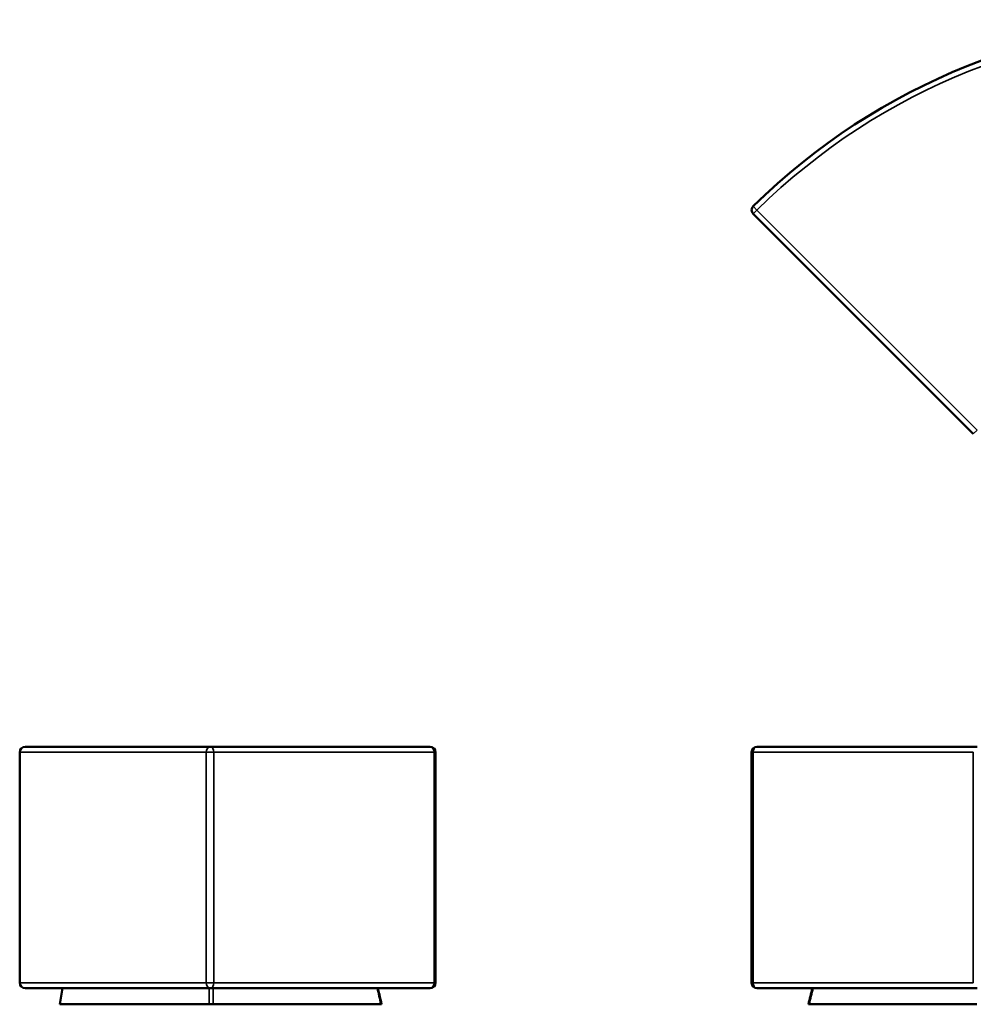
# Model space of a CAD drawing. Header units: millimetres. Extents: x 882 to 5244, y 1527 to 3362.
# Tile 1 of 9: x 882 to 2659, y 1527 to 3362. Entities that reach past the tile are written whole.
import ezdxf

# ---------------------------------------------------------------- set-up
doc = ezdxf.new("R2010")
doc.units = ezdxf.units.MM
doc.layers.add('Visibile (ISO)', color=7, linetype='Continuous', lineweight=50)
doc.layers.add('Visibile sottile (ISO)', color=7, linetype='Continuous', lineweight=35)

msp = doc.modelspace()

# ---------------------------------------------------------------- linework, layer by layer
at = {"layer": 'Visibile (ISO)'}
for p, q in [((2248.9, 3000.5), (2659, 2590.4)), ((892.3, 2007), (1237.1, 2007)), ((1647.2, 2007), (1237.1, 2007)), ((2666.1, 2007), (2256, 2007)), ((882.3, 1997), (882.3, 1842)), ((1657.2, 1997), (1657.2, 1567)), ((2246, 1997), (2246, 1567)), ((882.3, 1800), (882.3, 1567)), ((1237.1, 1557), (892.3, 1557)), ((1237.1, 1557), (1647.2, 1557)), ((2256, 1557), (2666.1, 1557)), ((1235.3, 1527), (957.3, 1527)), ((1235.3, 1527), (1242.5, 1527)), ((1555, 1527), (1242.5, 1527)), ((1555, 1527), (1556.5, 1527)), ((1556.5, 1527), (1556.5, 1527)), ((2351.9, 1527), (2353.3, 1527)), ((2665.9, 1527), (2353.3, 1527))]:
    msp.add_line(p, q, dxfattribs=at)
for centre, radius, start, end in [((3098.3, 2151.1), 1211.3, 45.477, 134.523), ((2256, 3007.6), 10, 134.523, 225), ((892.3, 1997), 10, 90, 180), ((1647.2, 1997), 10, 0, 90), ((2256, 1997), 10, 90, 180), ((892.3, 1567), 10, 180, 270), ((1647.2, 1567), 10, 270, 0), ((2256, 1567), 10, 180, 270)]:
    msp.add_arc(centre, radius, start, end, dxfattribs=at)
for points, knots in [([(882.3, 1842), (882.3, 1842), (882.3, 1841.9), (882.3, 1841.4), (882.3, 1841), (882.3, 1839.9), (882.3, 1839.2), (882.3, 1837.7), (882.3, 1836.8), (882.4, 1834.9), (882.4, 1833.9), (882.4, 1831.6), (882.4, 1830.3), (882.4, 1827.7), (882.4, 1826.4), (882.4, 1823.7), (882.4, 1822.3), (882.4, 1821), (882.4, 1819.7), (882.4, 1818.3), (882.4, 1815.6), (882.4, 1814.3), (882.4, 1811.7), (882.4, 1810.5), (882.4, 1808.2), (882.4, 1807.1), (882.3, 1805.3), (882.3, 1804.4), (882.3, 1802.8), (882.3, 1802.2), (882.3, 1801.1), (882.3, 1800.7), (882.3, 1800.1), (882.3, 1800), (882.3, 1800)], [-3.156398, -3.156398, -3.156398, -3.156398, -2.761625, -2.761625, -2.366852, -2.366852, -1.972079, -1.972079, -1.577306, -1.577306, -1.182979, -1.182979, -0.788653, -0.788653, -0.394326, -0.394326, 0, 0, 0, 0.394326, 0.394326, 0.788653, 0.788653, 1.182979, 1.182979, 1.577306, 1.577306, 1.972079, 1.972079, 2.366852, 2.366852, 2.761625, 2.761625, 3.156398, 3.156398, 3.156398, 3.156398]), ([(1549.8, 1557), (1550.7, 1553.2), (1551.5, 1549.3), (1553.7, 1539.3), (1555.1, 1533.2), (1556.5, 1527)], [8.817473, 8.817473, 8.817473, 8.817473, 10, 10, 11.890452, 11.890452, 11.890452, 11.890452]), ([(1549.8, 1557), (1550.7, 1553.2), (1551.5, 1549.3), (1553.7, 1539.3), (1555.1, 1533.2), (1556.5, 1527)], [8.817475, 8.817475, 8.817475, 8.817475, 10, 10, 11.89045, 11.89045, 11.89045, 11.89045])]:
    msp.add_open_spline(points, degree=3, knots=knots, dxfattribs=at)
for points in [[(957.3, 1527), (958.9, 1537), (960.6, 1547), (962.3, 1557)], [(2351.9, 1527), (2354.3, 1537), (2356.8, 1547), (2359.3, 1557)]]:
    msp.add_open_spline(points, degree=3, dxfattribs=at)
at = {"layer": 'Visibile sottile (ISO)'}
for p, q in [((2249, 3014.7), (2256, 3007.6)), ((2256, 3007.6), (2248.9, 3000.5)), ((2666.1, 2597.4), (2256, 3007.6)), ((2659, 2590.4), (2666.1, 2597.4)), ((1229.9, 1997), (882.3, 1997)), ((1244.1, 1997), (1229.9, 1997)), ((1229.9, 1997), (1229.9, 1567)), ((1244.1, 1567), (1244.1, 1997)), ((1244.1, 1997), (1654.3, 1997)), ((1657.2, 1997), (1654.3, 1997)), ((1654.3, 1997), (1654.3, 1567)), ((2248.9, 1997), (2246, 1997)), ((2248.9, 1567), (2248.9, 1997)), ((2248.9, 1997), (2659, 1997)), ((2659, 1997), (2659, 1567)), ((882.3, 1567), (1229.9, 1567)), ((1229.9, 1567), (1244.1, 1567)), ((1654.3, 1567), (1244.1, 1567)), ((1654.3, 1567), (1657.2, 1567)), ((2246, 1567), (2248.9, 1567)), ((2659, 1567), (2248.9, 1567))]:
    msp.add_line(p, q, dxfattribs=at)
msp.add_arc((3098.3, 2151.1), 1201.3, 45.477, 134.523, dxfattribs=at)
for centre, major_axis, ratio, start_param, end_param in [((1237.1, 1997), (0, 10), 0.712969, 0, 1.570796), ((1237.1, 1997), (0, 10), 0.707107, 4.712389, 6.283185), ((1647.2, 1997), (0, 10), 0.707107, 4.712389, 6.283185), ((2256, 1997), (0, 10), 0.707107, 0, 1.570796), ((1237.1, 1567), (0, -10), 0.712969, 4.712389, 6.283185), ((1237.1, 1567), (0, -10), 0.707107, 0, 1.570796), ((1647.2, 1567), (0, -10), 0.707107, 0, 1.570796), ((2256, 1567), (0, -10), 0.707107, 4.712389, 6.283185)]:
    msp.add_ellipse(centre, major_axis=major_axis, ratio=ratio, start_param=start_param, end_param=end_param, dxfattribs=at)
for points in [[(1235.6, 1557), (1235.5, 1547), (1235.4, 1537), (1235.3, 1527)], [(1242.5, 1527), (1242.6, 1537), (1242.7, 1547), (1242.8, 1557)], [(1548.4, 1557), (1550.6, 1547), (1552.8, 1537), (1555, 1527)], [(2353.3, 1527), (2355.8, 1537), (2358.3, 1547), (2360.7, 1557)]]:
    msp.add_open_spline(points, degree=3, dxfattribs=at)

doc.saveas('drawing.dxf')
